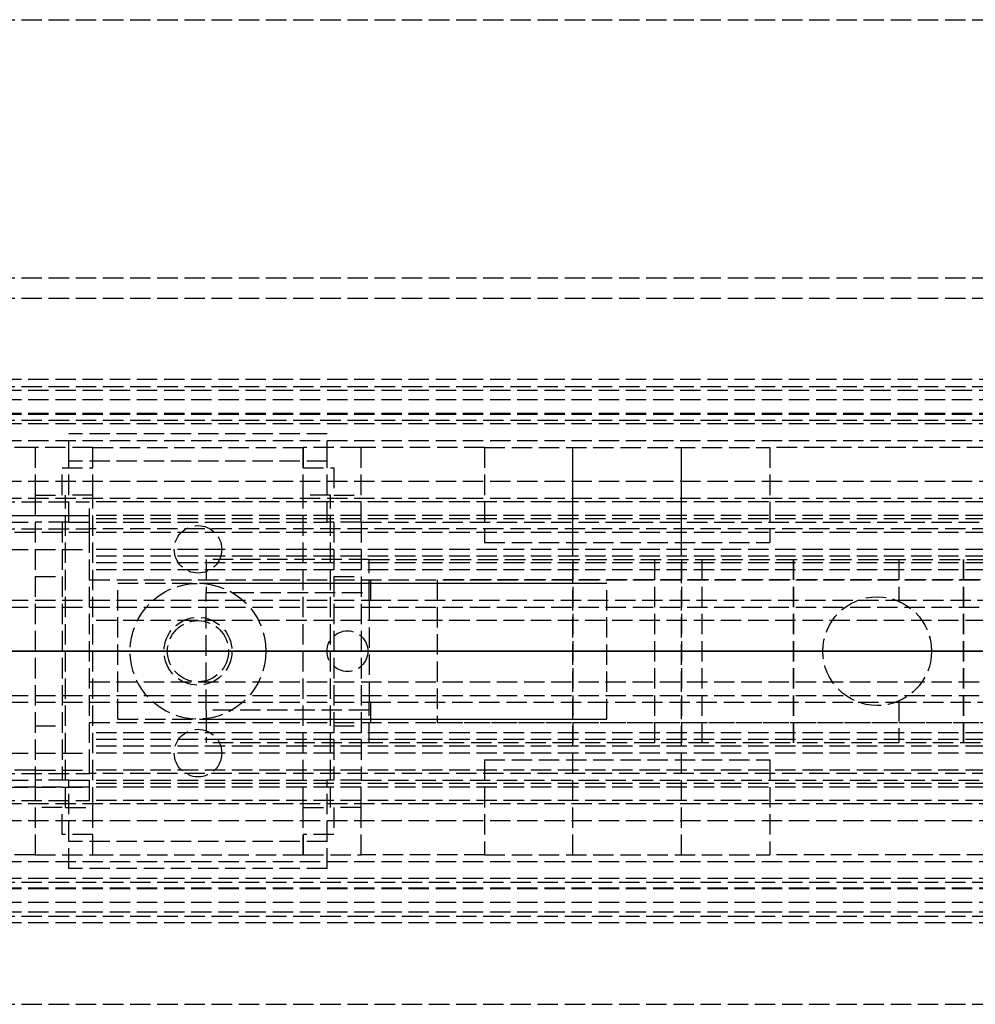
# Model space of a CAD drawing. Header units: millimetres. Extents: x 0 to 2100, y -94 to 94.
# Tile 8 of 13: x 42 to 112, y -26 to 46. Entities that reach past the tile are written whole.
import ezdxf

# ---------------------------------------------------------------- set-up
doc = ezdxf.new("R2010")
doc.units = ezdxf.units.MM
doc.header["$LTSCALE"] = 10
doc.linetypes.add('ALLCAD_Strich', pattern=[0.2, 0.15, -0.05])
doc.layers.add('BESCH_KONT_sich_schn_ansi_2d', color=40, linetype='Continuous')
doc.layers.add('BESCH_KONT_sich_schn_grun_2d', color=10, linetype='Continuous')

msp = doc.modelspace()

# ---------------------------------------------------------------- linework, layer by layer
at = {"layer": 'BESCH_KONT_sich_schn_ansi_2d', "linetype": 'ALLCAD_Strich'}
for p, q in [((2099.997, 0, 2289.5), (-0.003, 0, 2289.5)), ((2099.997, 0, 2291), (-0.003, 0, 2291)), ((2099.997, 0, 2296), (-0.003, 0, 2296)), ((2099.997, 0, 2315), (-0.003, 0, 2315)), ((2099.997, 0, 2316.5), (-0.003, 0, 2316.5)), ((2099.997, 0, 2319), (-0.003, 0, 2319)), ((2099.997, 0, 2325.5), (-0.003, 0, 2325.5)), ((2099.997, 0, 2327), (-0.003, 0, 2327)), ((2099.997, 0, 2348.5), (-0.003, 0, 2348.5)), ((2099.997, 0, 2327.939), (-0.003, 0, 2327.939)), ((2099.997, 0, 2327.232), (-0.003, 0, 2327.232)), ((2099.997, 0, 2361.5), (-0.003, 0, 2361.5)), ((2099.997, 0, 2362), (-0.003, 0, 2362)), ((-0.003, 0, 2359), (2099.997, 0, 2359)), ((-0.003, 0, 2359.5), (2099.997, 0, 2359.5)), ((0, 0, 2368), (2100, 0, 2368)), ((2100, 0, 2418), (0, 0, 2418)), ((0, 0, 8), (963, 0, 8)), ((0, 0, 9), (963, 0, 9)), ((0, 0, 2277), (965, 0, 2277)), ((0, 0, 25), (1005, 0, 25)), ((0, 0, 26), (1005, 0, 26)), ((0, 0, 26), (1005, 0, 26)), ((1005, 0, 2283), (0, 0, 2283)), ((2099.997, 0, 2329), (0, 0, 2329)), ((2099.997, 0, 2289), (0, 0, 2289)), ((2099.997, 0, 2287), (0, 0, 2287)), ((2099.997, 0, 2351.5), (0, 0, 2351.5)), ((2099.997, 0, 2329.707), (0, 0, 2329.707)), ((0, 0, 2353), (2099.997, 0, 2353)), ((140, 0, 2259), (3, 0, 2259)), ((3, 0, 2264), (136, 0, 2264)), ((3, 0, 2282), (136, 0, 2282)), ((3, 0, 2281), (136, 0, 2281)), ((3, 0, 2266), (136, 0, 2266)), ((3, 0, 2266), (136, 0, 2266)), ((3, 0, 2281), (136, 0, 2281)), ((42.997, 0, 2295), (44.997, 0, 2295)), ((44.997, 0, 2290), (42.997, 0, 2290)), ((45.497, 0, 2305), (42.997, 0, 2305)), ((42.997, 0, 2305), (42.997, 0, 2295.5)), ((43, 0, 2291.995), (42.997, 0, 2291.995)), ((42.997, 0, 2293.5), (44.997, 0, 2293.5)), ((44.997, 0, 2290), (42.997, 0, 2290)), ((42.997, 0, 2287), (42.997, 0, 2292)), ((42.997, 0, 2292), (66.997, 0, 2292)), ((42.997, 0, 2295.5), (47.247, 0, 2295.5)), ((42.997, 0, 2292), (42.997, 0, 2295.5)), ((42.999, 0, 2292), (42.999, 0, 2291.995)), ((43, 0, 2292), (43, 0, 2291.995)), ((43, 0, 2291.995), (43.001, 0, 2291.995)), ((43, 0, 2292), (43, 0, 2291.995)), ((43, 0, 2291.995), (43, 0, 2292)), ((43.001, 0, 2292), (43.001, 0, 2291.995)), ((43.001, 0, 2291.995), (43.003, 0, 2291.995)), ((43.002, 0, 2292), (43.002, 0, 2291.995)), ((43.003, 0, 2292), (43.003, 0, 2291.995)), ((43.004, 0, 2292), (43.004, 0, 2291.995)), ((43.008, 0, 2291.995), (43.004, 0, 2291.995)), ((43.006, 0, 2291.995), (43.006, 0, 2292)), ((43.006, 0, 2292), (43.006, 0, 2291.995)), ((43.008, 0, 2292), (43.008, 0, 2291.995)), ((43.008, 0, 2291.995), (43.01, 0, 2291.995)), ((43.008, 0, 2292), (43.008, 0, 2291.995)), ((43.008, 0, 2292), (43.008, 0, 2291.995)), ((43.01, 0, 2292), (43.01, 0, 2291.995)), ((43.014, 0, 2291.995), (43.011, 0, 2291.995)), ((43.011, 0, 2292), (43.011, 0, 2291.995)), ((43.013, 0, 2292), (43.013, 0, 2291.995)), ((43.014, 0, 2291.995), (43.014, 0, 2292)), ((43.014, 0, 2291.995), (43.014, 0, 2291.995)), ((43.014, 0, 2292), (43.014, 0, 2291.995)), ((43.014, 0, 2292), (43.014, 0, 2291.995)), ((43.014, 0, 2291.995), (43.017, 0, 2291.995)), ((43.014, 0, 2292), (43.014, 0, 2291.995)), ((43.015, 0, 2292), (43.015, 0, 2291.995)), ((43.017, 0, 2292), (43.017, 0, 2291.995)), ((44.997, 0, 2293.5), (44.997, 0, 2290)), ((44.997, 0, 2295.5), (44.997, 0, 2303)), ((44.997, 0, 2303), (45.497, 0, 2303)), ((47.247, 0, 2293.5), (44.997, 0, 2293.5)), ((44.997, 0, 2293.5), (44.997, 0, 2290)), ((44.997, 0, 2293.5), (44.997, 0, 2295.5)), ((45.247, 0, 2301.5), (47.247, 0, 2301.5)), ((45.247, 0, 2293.5), (45.247, 0, 2301.5)), ((64.497, 0, 2305), (45.497, 0, 2305)), ((45.497, 0, 2303), (45.497, 0, 2316)), ((64.497, 0, 2303), (45.497, 0, 2303)), ((64.497, 0, 2316), (45.497, 0, 2316)), ((612.997, 0, 2318.9), (46.997, 0, 2318.9)), ((46.997, 0, 2314.9), (612.997, 0, 2314.9)), ((47, 0, 2314.895), (46.997, 0, 2314.895)), ((46.997, 0, 2310.9), (612.997, 0, 2310.9)), ((150.997, 0, 2309.4), (46.997, 0, 2309.4)), ((612.997, 0, 2317.9), (46.997, 0, 2317.9)), ((612.997, 0, 2318.4), (46.997, 0, 2318.4)), ((612.997, 0, 2322.9), (46.997, 0, 2322.9)), ((612.997, 0, 2323.4), (46.997, 0, 2323.4)), ((46.997, 0, 2317.4), (46.997, 0, 2323.4)), ((612.997, 0, 2317.4), (46.997, 0, 2317.4)), ((46.997, 0, 2315.9), (46.997, 0, 2317.4)), ((612.997, 0, 2315.9), (46.997, 0, 2315.9)), ((46.997, 0, 2309.9), (46.997, 0, 2315.9)), ((612.997, 0, 2309.9), (46.997, 0, 2309.9)), ((46.997, 0, 2309.4), (46.997, 0, 2309.9)), ((46.999, 0, 2314.9), (46.999, 0, 2314.895)), ((47, 0, 2314.9), (47, 0, 2314.895)), ((47, 0, 2314.895), (47.001, 0, 2314.895)), ((47, 0, 2314.9), (47, 0, 2314.895)), ((47, 0, 2314.9), (47, 0, 2314.895)), ((47.001, 0, 2314.9), (47.001, 0, 2314.895)), ((47.001, 0, 2314.895), (47.003, 0, 2314.895)), ((47.002, 0, 2314.9), (47.002, 0, 2314.895)), ((47.003, 0, 2314.9), (47.003, 0, 2314.895)), ((47.004, 0, 2314.9), (47.004, 0, 2314.895)), ((47.008, 0, 2314.895), (47.004, 0, 2314.895)), ((47.006, 0, 2314.895), (47.006, 0, 2314.9)), ((47.006, 0, 2314.9), (47.006, 0, 2314.895)), ((47.008, 0, 2314.9), (47.008, 0, 2314.895)), ((47.008, 0, 2314.895), (47.01, 0, 2314.895)), ((47.008, 0, 2314.9), (47.008, 0, 2314.895)), ((47.008, 0, 2314.9), (47.008, 0, 2314.895)), ((47.01, 0, 2314.9), (47.01, 0, 2314.895)), ((47.014, 0, 2314.895), (47.011, 0, 2314.895)), ((47.011, 0, 2314.9), (47.011, 0, 2314.895)), ((47.013, 0, 2314.9), (47.013, 0, 2314.895)), ((47.014, 0, 2314.9), (47.014, 0, 2314.895)), ((47.014, 0, 2314.9), (47.014, 0, 2314.895)), ((47.014, 0, 2314.895), (47.017, 0, 2314.895)), ((47.014, 0, 2314.895), (47.014, 0, 2314.895)), ((47.014, 0, 2314.9), (47.014, 0, 2314.895)), ((47.014, 0, 2314.9), (47.014, 0, 2314.895)), ((47.015, 0, 2314.9), (47.015, 0, 2314.895)), ((47.017, 0, 2314.9), (47.017, 0, 2314.895)), ((47.247, 0, 2293.5), (62.747, 0, 2293.5)), ((47.247, 0, 2293.5), (47.247, 0, 2295.5)), ((47.247, 0, 2295.5), (47.247, 0, 2293.5)), ((47.247, 0, 2301.5), (47.247, 0, 2295.5)), ((62.747, 0, 2293.5), (47.247, 0, 2293.5)), ((47.247, 0, 2295.5), (62.747, 0, 2295.5)), ((49.097, 0, 2287.9), (49.097, 0, 2297.9)), ((49.097, 0, 2297.9), (85.097, 0, 2297.9)), ((49.097, 0, 2287.9), (85.097, 0, 2287.9)), ((49.997, 0, 2287), (49.997, 0, 2293.5)), ((52.497, 0, 2293.5), (52.497, 0, 2295.5)), ((52.747, 0, 2303), (52.747, 0, 2305)), ((53.247, 0, 2293.5), (53.247, 0, 2295.5)), ((67.597, 0, 2295.4), (55.597, 0, 2295.4)), ((55.597, 0, 2295.4), (55.597, 0, 2281.9)), ((55.597, 0, 2281.9), (88.597, 0, 2281.9)), ((55.597, 0, 2287.9), (85.097, 0, 2287.9)), ((56.747, 0, 2293.5), (56.747, 0, 2295.5)), ((57.247, 0, 2303), (57.247, 0, 2305)), ((57.497, 0, 2293.5), (57.497, 0, 2295.5)), ((59.997, 0, 2287), (59.997, 0, 2293.5)), ((64.997, 0, 2293.5), (62.747, 0, 2293.5)), ((62.747, 0, 2295.5), (66.997, 0, 2295.5)), ((62.747, 0, 2295.5), (62.747, 0, 2293.5)), ((62.747, 0, 2301.5), (64.747, 0, 2301.5)), ((62.747, 0, 2295.5), (62.747, 0, 2301.5)), ((62.747, 0, 2293.5), (62.747, 0, 2295.5)), ((64.497, 0, 2323.4), (64.497, 0, 2318.9)), ((64.497, 0, 2316), (64.497, 0, 2317.9)), ((66.997, 0, 2305), (64.497, 0, 2305)), ((64.497, 0, 2303), (64.997, 0, 2303)), ((64.497, 0, 2303), (64.497, 0, 2316)), ((64.747, 0, 2301.5), (64.747, 0, 2293.5)), ((64.997, 0, 2295), (66.997, 0, 2295)), ((64.997, 0, 2290), (64.997, 0, 2293.5)), ((66.997, 0, 2290), (64.997, 0, 2290)), ((64.997, 0, 2303), (64.997, 0, 2295.5)), ((64.997, 0, 2293.5), (66.997, 0, 2293.5)), ((66.997, 0, 2290), (64.997, 0, 2290)), ((64.997, 0, 2290), (64.997, 0, 2293.5)), ((64.997, 0, 2293.5), (64.997, 0, 2295.5)), ((66.997, 0, 2295.5), (66.997, 0, 2305)), ((66.997, 0, 2287), (66.997, 0, 2292)), ((66.997, 0, 2292), (66.997, 0, 2295.5)), ((67.497, 0, 2323.4), (67.497, 0, 2318.9)), ((67.497, 0, 2314.9), (67.497, 0, 2317.9)), ((67.597, 0, 2295.406), (67.592, 0, 2295.406)), ((67.597, 0, 2295.408), (67.592, 0, 2295.408)), ((67.597, 0, 2295.406), (67.592, 0, 2295.406)), ((67.597, 0, 2295.405), (67.592, 0, 2295.405)), ((67.597, 0, 2295.403), (67.592, 0, 2295.403)), ((67.597, 0, 2295.4), (67.592, 0, 2295.4)), ((67.597, 0, 2295.404), (67.592, 0, 2295.404)), ((67.597, 0, 2295.405), (67.592, 0, 2295.405)), ((67.597, 0, 2295.405), (67.592, 0, 2295.405)), ((67.597, 0, 2295.407), (67.592, 0, 2295.407)), ((67.597, 0, 2295.402), (67.592, 0, 2295.402)), ((67.597, 0, 2295.403), (67.592, 0, 2295.403)), ((67.592, 0, 2295.403), (67.592, 0, 2295.4)), ((67.597, 0, 2295.405), (67.592, 0, 2295.405)), ((67.592, 0, 2295.403), (67.592, 0, 2295.405)), ((67.597, 0, 2295.408), (67.592, 0, 2295.408)), ((67.592, 0, 2295.408), (67.592, 0, 2295.405)), ((67.597, 0, 2308.9), (67.597, 0, 2295.4)), ((67.597, 0, 2308.9), (67.597, 0, 2309.9)), ((150.597, 0, 2308.9), (67.597, 0, 2308.9)), ((67.597, 0, 2297.9), (85.097, 0, 2297.9)), ((67.698, 0, 2310.9), (130.597, 0, 2310.9)), ((72.597, 0, 2314.9), (130.597, 0, 2314.9)), ((85.097, 0, 2287.9), (85.097, 0, 2297.9)), ((85.097, 0, 2287.9), (85.097, 0, 2297.9)), ((88.597, 0, 2281.9), (92.097, 0, 2286.4)), ((92.097, 0, 2286.4), (106.597, 0, 2286.4)), ((100.997, 0, 2314.9), (100.997, 0, 2306.617)), ((100.997, 0, 2297.183), (100.997, 0, 2286.4)), ((100.997, 0, 2306.617), (100.997, 0, 2297.183)), ((101, 0, 2281), (101, 0, 2266)), ((109, 0, 2309), (101, 0, 2309)), ((101, 0, 2309), (101, 0, 2266)), ((103.605, 0, 2308.9), (103.605, 0, 2310.9)), ((106.389, 0, 2310.9), (106.389, 0, 2308.9)), ((106.597, 0, 2286.4), (145.881, 0, 2288.632)), ((108.997, 0, 2314.9), (108.997, 0, 2306.784)), ((108.997, 0, 2297.016), (108.997, 0, 2286.536)), ((108.997, 0, 2306.784), (108.997, 0, 2297.016)), ((109, 0, 2281), (109, 0, 2266)), ((109, 0, 2309), (109, 0, 2266))]:
    msp.add_line(p, q, dxfattribs=at)
at = {"layer": 'BESCH_KONT_sich_schn_ansi_2d', "linetype": 'ALLCAD_Strich', "extrusion": (0, -1, 0)}
for radius in [10.5, 4]:
    msp.add_circle((86.597, 2301.9), radius, dxfattribs=at)
at = {"layer": 'BESCH_KONT_sich_schn_ansi_2d', "linetype": 'ALLCAD_Strich', "extrusion": (0, 1, 0)}
for centre, radius in [((-86.597, 2301.9), 4), ((-105.097, 2301.9), 6.25), ((-105.097, 2301.9), 6.25)]:
    msp.add_circle(centre, radius, dxfattribs=at)
for start, end in [(0, 11.53696), (11.53696, 90)]:
    msp.add_arc((-72.597, 2309.9), 5, start, end, dxfattribs=at)
at = {"layer": 'BESCH_KONT_sich_schn_grun_2d', "linetype": 'ALLCAD_Strich'}
for p, q in [((0, 46.5), (2100, 46.5)), ((0, 27.5), (2100, 27.5)), ((0, 27.5), (2099.997, 27.5)), ((0, 26), (2099.997, 26)), ((2099.997, 20), (-0.003, 20)), ((2099.997, 19.207), (-0.003, 19.207)), ((0, 19.5), (2099.997, 19.5)), ((2099.997, 18.5), (-0.003, 18.5)), ((2099.997, 17.5), (-0.003, 17.5)), ((2099.997, 17.439), (-0.003, 17.439)), ((2099.997, 16.732), (-0.003, 16.732)), ((0, 17), (2099.997, 17)), ((45.497, 14), (45.497, 16)), ((64.497, 16), (45.497, 16)), ((64.497, 14), (64.497, 16)), ((2099.997, 15.5), (-0.003, 15.5)), ((42.997, 15), (-0.003, 15)), ((47.247, 15), (42.997, 15)), ((42.997, 15), (42.997, 11.5)), ((47.247, 13.5), (47.247, 15)), ((47.247, 11.5), (47.247, 15)), ((47.247, 15), (62.747, 15)), ((62.747, 15), (62.747, 13.5)), ((66.997, 15), (62.747, 15)), ((62.747, 11.5), (62.747, 15)), ((76.097, 15), (66.997, 15)), ((66.997, 11.5), (66.997, 15)), ((76.097, 15), (97.097, 15)), ((76.097, 15), (76.097, 8)), ((82.597, 8), (82.597, 15)), ((82.597, -15), (82.597, 15)), ((90.597, 8), (90.597, 15)), ((90.597, -15), (90.597, 15)), ((97.097, 15), (97.097, 8)), ((113.097, 15), (97.097, 15)), ((45.497, 9.5), (45.497, 14)), ((64.497, 14), (45.497, 14)), ((64.497, 9.5), (64.497, 14)), ((44.997, 11.5), (44.997, 13.5)), ((44.997, 13.5), (47.247, 13.5)), ((62.747, 13.5), (64.997, 13.5)), ((64.997, 13.5), (64.997, 11.5)), ((2099.997, 12.5), (-0.003, 12.5)), ((2099.997, 11.25), (-0.003, 11.25)), ((0, 11), (46.997, 11)), ((42.997, 11.5), (42.997, 9.5)), ((42.997, 11.5), (44.997, 11.5)), ((47.247, 11.5), (45.247, 11.5)), ((45.247, -11.5), (45.247, 11.5)), ((612.997, 11), (46.997, 11)), ((46.997, 9), (46.997, 11)), ((47.247, -11.5), (47.247, 11.5)), ((64.747, 11.5), (62.747, 11.5)), ((62.747, -11.5), (62.747, 11.5)), ((64.747, -11.5), (64.747, 11.5)), ((64.997, 11.5), (66.997, 11.5)), ((66.997, 9.5), (66.997, 11.5)), ((0, 10), (46.997, 10)), ((3, 10), (46.997, 10)), ((3, 9.5), (42.997, 9.5)), ((45.497, 9.5), (42.997, 9.5)), ((42.997, 9.5), (42.997, -9.5)), ((44.997, 9.5), (44.997, -9.5)), ((45.497, 9.5), (64.497, 9.5)), ((612.997, 10), (46.997, 10)), ((612.997, 9.75), (46.997, 9.75)), ((66.997, 9.5), (64.497, 9.5)), ((64.997, 9.5), (64.997, -9.5)), ((66.997, 9.5), (136, 9.5)), ((66.997, 9.5), (66.997, -9.5)), ((42.997, 8.75), (-0.003, 8.75)), ((0, 9), (46.997, 9)), ((43, 8.75), (42.997, 8.75)), ((42.999, 8.753), (42.999, 8.755)), ((43.001, 8.758), (43, 8.758)), ((43, 8.757), (43, 8.757)), ((43, 8.752), (43, 8.752)), ((43, 8.75), (43.001, 8.75)), ((43.014, 8.75), (43.001, 8.75)), ((43.002, 8.755), (43.002, 8.753)), ((43.003, 8.753), (43.003, 8.755)), ((43.004, 8.758), (43.004, 8.75)), ((43.006, 8.758), (43.004, 8.758)), ((43.004, 8.75), (43.008, 8.75)), ((43.006, 8.755), (43.006, 8.758)), ((43.008, 8.755), (43.006, 8.755)), ((43.006, 8.752), (43.006, 8.754)), ((43.006, 8.754), (43.008, 8.754)), ((43.008, 8.752), (43.006, 8.752)), ((43.008, 8.753), (43.008, 8.753)), ((43.01, 8.752), (43.01, 8.753)), ((43.011, 8.755), (43.011, 8.753)), ((43.013, 8.753), (43.013, 8.755)), ((43.014, 8.758), (43.014, 8.758)), ((43.014, 8.757), (43.014, 8.757)), ((43.014, 8.752), (43.014, 8.752)), ((46.997, 8.75), (43.014, 8.75)), ((43.014, 8.75), (43.014, 8.75)), ((43.015, 8.755), (43.015, 8.753)), ((43.017, 8.753), (43.017, 8.755)), ((46.997, 8.75), (46.997, 9)), ((119.497, 9), (46.997, 9)), ((612.997, 8.75), (46.997, 8.75)), ((46.997, -8.75), (46.997, 8.75)), ((76.097, 8), (97.097, 8)), ((3, 7.5), (46.997, 7.5)), ((3, 7.5), (46.997, 7.5)), ((612.997, 7.5), (46.997, 7.5)), ((612.997, 7), (46.997, 7)), ((55.597, 6.75), (55.597, 4.33)), ((67.592, 6.75), (55.597, 6.75)), ((67.592, 6.747), (67.592, 6.75)), ((67.597, 6.75), (67.592, 6.75)), ((67.597, 6.748), (67.592, 6.748)), ((67.597, 6.747), (67.592, 6.747)), ((67.597, 6.747), (67.592, 6.747)), ((67.592, 6.747), (67.592, 6.744)), ((67.592, 6.747), (67.592, 6.747)), ((67.597, 6.747), (67.592, 6.747)), ((67.597, 6.747), (67.592, 6.747)), ((67.597, 6.746), (67.592, 6.746)), ((67.597, 6.744), (67.592, 6.744)), ((67.597, 6.743), (67.592, 6.743)), ((67.592, 6.739), (67.592, 6.743)), ((67.592, 6.741), (67.597, 6.741)), ((67.597, 6.741), (67.592, 6.741)), ((67.597, 6.74), (67.592, 6.74)), ((67.592, 6.739), (67.592, 6.737)), ((67.597, 6.739), (67.592, 6.739)), ((67.597, 6.739), (67.592, 6.739)), ((67.597, 6.737), (67.592, 6.737)), ((67.592, 6.733), (67.592, 6.736)), ((67.597, 6.736), (67.592, 6.736)), ((67.597, 6.734), (67.592, 6.734)), ((67.597, 6.733), (67.592, 6.733)), ((67.597, 6.733), (67.592, 6.733)), ((67.592, 6.733), (67.592, 6.73)), ((67.592, 6.733), (67.592, 6.733)), ((67.597, 6.733), (67.592, 6.733)), ((67.597, 6.733), (67.592, 6.733)), ((67.597, 6.732), (67.592, 6.732)), ((67.597, 6.73), (67.592, 6.73)), ((67.597, 3.75), (67.597, 6.75)), ((67.597, 6.75), (150.597, 6.75)), ((82.597, 6.75), (82.597, -6.75)), ((88.597, 6.75), (88.597, -6.75)), ((90.597, 6.75), (90.597, -6.75)), ((92.097, 6.75), (92.097, -6.75)), ((98.847, 6.75), (98.847, -6.75)), ((98.847, -6.75), (98.847, 6.75)), ((106.597, 6.75), (106.597, 3.666)), ((111.347, 6.75), (111.347, -6.75)), ((111.347, -6.75), (111.347, 6.75)), ((612.997, 6.5), (46.997, 6.5)), ((150.997, 6), (46.997, 6)), ((42.997, 5.5), (44.997, 5.5)), ((46.997, 5.25), (47, 5.25)), ((46.999, 5.245), (46.999, 5.247)), ((47.001, 5.25), (47, 5.25)), ((47, 5.248), (47, 5.248)), ((47, 5.243), (47, 5.243)), ((47, 5.242), (47.001, 5.242)), ((47.001, 5.25), (47.014, 5.25)), ((47.002, 5.247), (47.002, 5.245)), ((47.003, 5.245), (47.003, 5.247)), ((47.004, 5.25), (47.004, 5.242)), ((47.006, 5.25), (47.004, 5.25)), ((47.004, 5.242), (47.008, 5.242)), ((47.006, 5.247), (47.006, 5.25)), ((47.008, 5.247), (47.006, 5.247)), ((47.006, 5.244), (47.006, 5.246)), ((47.006, 5.246), (47.008, 5.246)), ((47.008, 5.244), (47.006, 5.244)), ((47.008, 5.245), (47.008, 5.245)), ((47.01, 5.244), (47.01, 5.245)), ((47.011, 5.247), (47.011, 5.245)), ((47.013, 5.245), (47.013, 5.247)), ((47.014, 5.25), (612.997, 5.25)), ((47.014, 5.25), (47.014, 5.25)), ((47.014, 5.248), (47.014, 5.248)), ((47.014, 5.243), (47.014, 5.243)), ((47.014, 5.242), (47.014, 5.242)), ((47.015, 5.247), (47.015, 5.245)), ((47.017, 5.245), (47.017, 5.247)), ((64.997, 5.5), (66.997, 5.5)), ((67.698, 5.25), (67.698, 3.75)), ((130.597, 5.25), (72.597, 5.25)), ((72.597, 5.25), (72.597, -5.25)), ((49.097, -5), (49.097, 5)), ((49.097, 5), (85.097, 5)), ((55.597, 5), (85.097, 5)), ((85.097, -5), (85.097, 5)), ((85.097, -5), (85.097, 5)), ((3, 3.75), (67.597, 3.75)), ((55.597, -4.33), (55.597, 4.33)), ((55.597, 4.33), (67.597, 4.33)), ((67.597, 3.75), (67.597, -3.75)), ((67.597, 3.75), (67.698, 3.75)), ((67.698, 3.75), (103.605, 3.75)), ((103.605, 3.75), (106.389, 3.75)), ((106.389, 3.75), (130.597, 3.75)), ((3, 3.25), (136, 3.25)), ((612.997, 2.25), (46.997, 2.25)), ((46.997, -2.25), (612.997, -2.25)), ((3, -3.25), (136, -3.25)), ((3, -3.75), (67.597, -3.75)), ((67.597, -4.33), (55.597, -4.33)), ((55.597, -4.33), (55.597, -6.75)), ((67.597, -6.75), (67.597, -3.75)), ((67.698, -3.75), (67.597, -3.75)), ((67.698, -3.75), (103.605, -3.75)), ((67.698, -3.75), (67.698, -5.25)), ((103.605, -3.75), (106.389, -3.75)), ((106.389, -3.75), (130.597, -3.75)), ((106.597, -3.666), (106.597, -6.75)), ((49.097, -5), (85.097, -5)), ((55.597, -5), (85.097, -5)), ((42.997, -5.5), (44.997, -5.5)), ((46.997, -5.25), (612.997, -5.25)), ((64.997, -5.5), (66.997, -5.5)), ((72.597, -5.25), (130.597, -5.25)), ((150.997, -6), (46.997, -6)), ((612.997, -6.5), (46.997, -6.5)), ((612.997, -7), (46.997, -7)), ((67.597, -6.75), (55.597, -6.75)), ((150.597, -6.75), (67.597, -6.75)), ((3, -7.5), (46.997, -7.5)), ((3, -7.5), (46.997, -7.5)), ((612.997, -7.5), (46.997, -7.5)), ((76.097, -8), (97.097, -8)), ((76.097, -8), (76.097, -15)), ((82.597, -15), (82.597, -8)), ((90.597, -15), (90.597, -8)), ((97.097, -8), (97.097, -15)), ((42.997, -8.75), (-0.003, -8.75)), ((0, -9), (46.997, -9)), ((42.997, -8.75), (46.997, -8.75)), ((612.997, -8.75), (46.997, -8.75)), ((46.997, -9), (46.997, -8.75)), ((119.497, -9), (46.997, -9)), ((46.997, -11), (46.997, -9)), ((46.997, -10), (0, -10)), ((3, -9.5), (42.997, -9.5)), ((3, -10), (46.997, -10)), ((45.497, -9.5), (42.997, -9.5)), ((42.997, -9.5), (42.997, -11.5)), ((45.497, -9.5), (64.497, -9.5)), ((45.497, -14), (45.497, -9.5)), ((612.997, -9.75), (46.997, -9.75)), ((612.997, -10), (46.997, -10)), ((66.997, -9.5), (64.497, -9.5)), ((64.497, -14), (64.497, -9.5)), ((66.997, -9.5), (136, -9.5)), ((66.997, -11.5), (66.997, -9.5)), ((2099.997, -11.25), (-0.003, -11.25)), ((0, -11), (46.997, -11)), ((44.997, -11.5), (42.997, -11.5)), ((42.997, -11.5), (42.997, -15)), ((44.997, -13.5), (44.997, -11.5)), ((45.247, -11.5), (47.247, -11.5)), ((612.997, -11), (46.997, -11)), ((47.247, -15), (47.247, -11.5)), ((62.747, -11.5), (64.747, -11.5)), ((62.747, -15), (62.747, -11.5)), ((66.997, -11.5), (64.997, -11.5)), ((64.997, -11.5), (64.997, -13.5)), ((66.997, -15), (66.997, -11.5)), ((2099.997, -12.5), (-0.003, -12.5)), ((47.247, -13.5), (44.997, -13.5)), ((47.247, -15), (47.247, -13.5)), ((64.997, -13.5), (62.747, -13.5)), ((62.747, -13.5), (62.747, -15)), ((45.497, -16), (45.497, -14)), ((64.497, -14), (45.497, -14)), ((64.497, -16), (64.497, -14)), ((42.997, -15), (-0.003, -15)), ((42.997, -15), (47.247, -15)), ((47.247, -15), (62.747, -15)), ((62.747, -15), (66.997, -15)), ((76.097, -15), (66.997, -15)), ((76.097, -15), (97.097, -15)), ((113.097, -15), (97.097, -15)), ((2099.997, -15.5), (-0.003, -15.5)), ((64.497, -16), (45.497, -16)), ((2099.997, -16.732), (-0.003, -16.732)), ((0, -17), (2099.997, -17)), ((2099.997, -17.439), (-0.003, -17.439)), ((2099.997, -17.5), (-0.003, -17.5)), ((2099.997, -18.5), (-0.003, -18.5)), ((2099.997, -19.207), (-0.003, -19.207)), ((0, -19.5), (2099.997, -19.5)), ((2099.997, -20), (-0.003, -20)), ((0, -26), (2099.997, -26))]:
    msp.add_line(p, q, dxfattribs=at)
for centre, radius in [((54.997, 7.5), 1.75), ((54.997, 0), 5), ((104.997, 0), 4), ((105, 0), 4), ((54.997, 0), 2.5), ((54.997, 0), 2.25), ((65.997, 0), 1.5), ((54.997, -7.5), 1.75)]:
    msp.add_circle(centre, radius, dxfattribs=at)
for centre, radius, start, end in [((43, 8.755), 0.00271, 90, 180), ((43, 8.753), 0.00271, 180, 270), ((43, 8.755), 0.00116, 90, 180), ((43, 8.753), 0.00116, 180, 270), ((43, 8.755), 0.00116, 0, 90), ((43, 8.753), 0.00116, 270, 0), ((43.001, 8.755), 0.00271, 0, 90), ((43.001, 8.753), 0.00271, 270, 360), ((43.008, 8.753), 0.00217, 0, 90), ((43.008, 8.753), 0.00093, 360, 90), ((43.008, 8.753), 0.00093, 270, 0), ((43.008, 8.752), 0.00217, 270, 0), ((43.014, 8.755), 0.00271, 90, 180), ((43.014, 8.753), 0.00271, 180, 270), ((43.014, 8.755), 0.00116, 90, 180), ((43.014, 8.753), 0.00116, 180, 270), ((43.014, 8.755), 0.00271, 0, 90), ((43.014, 8.755), 0.00116, 0, 90), ((43.014, 8.753), 0.00271, 270, 360), ((43.014, 8.753), 0.00116, 270, 0), ((47, 5.247), 0.00271, 90, 180), ((47, 5.245), 0.00271, 180, 270), ((47, 5.247), 0.00116, 90, 180), ((47, 5.245), 0.00116, 180, 270), ((47, 5.247), 0.00116, 0, 90), ((47, 5.245), 0.00116, 270, 360), ((47.001, 5.247), 0.00271, 360, 90), ((47.001, 5.245), 0.00271, 270, 0), ((47.008, 5.245), 0.00217, 0, 90), ((47.008, 5.245), 0.00093, 360, 90), ((47.008, 5.245), 0.00093, 270, 0), ((47.008, 5.244), 0.00217, 270, 0), ((47.014, 5.247), 0.00271, 90, 180), ((47.014, 5.245), 0.00271, 180, 270), ((47.014, 5.247), 0.00116, 90, 180), ((47.014, 5.245), 0.00116, 180, 270), ((47.014, 5.247), 0.00271, 360, 90), ((47.014, 5.247), 0.00116, 0, 90), ((47.014, 5.245), 0.00271, 270, 0), ((47.014, 5.245), 0.00116, 270, 360)]:
    msp.add_arc(centre, radius, start, end, dxfattribs=at)

doc.saveas('drawing.dxf')
